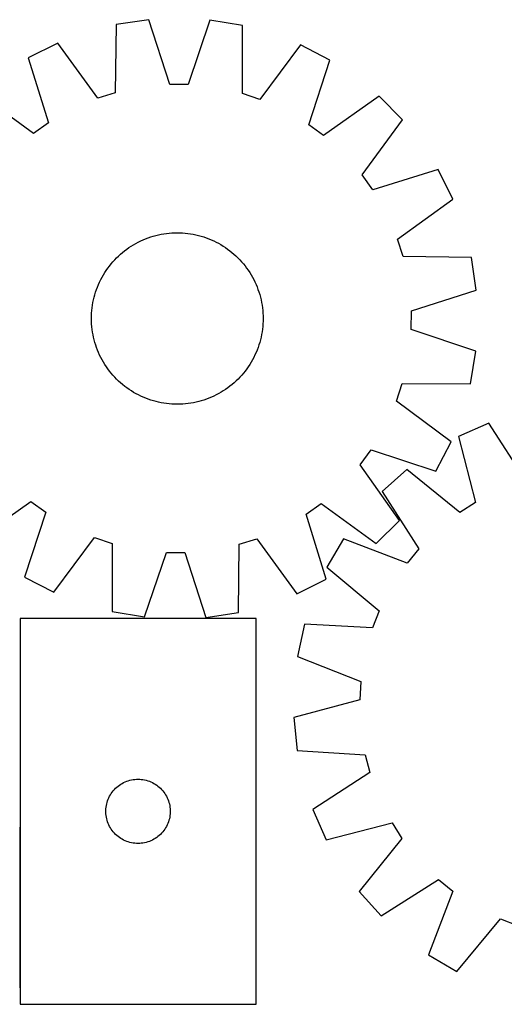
# Model space of a CAD drawing. Header units: millimetres. Extents: x 7 to 1493, y 7 to 466.
# Tile 4 of 5: x 908 to 1134, y 7 to 466. Entities that reach past the tile are written whole.
import ezdxf

# ---------------------------------------------------------------- set-up
doc = ezdxf.new("R2010")
doc.units = ezdxf.units.MM
doc.layers.add('COMMON', color=5, linetype='CONTINUOUS', true_color=0x0000ff)
doc.layers.add('CUT', color=7, linetype='CONTINUOUS', true_color=0x000000)

msp = doc.modelspace()

# ---------------------------------------------------------------- linework, layer by layer
at = {"layer": 'COMMON'}
msp.add_line((907.887475, 89.237855), (907.887475, 14.237855), dxfattribs=at)
at = {"layer": 'CUT'}
for p, q in [((967.991989, 465.771044), (952.77891, 463.470436)), ((977.763177, 435.546904), (967.991989, 465.771044)), ((996.530139, 465.571524), (986.337312, 435.486959)), ((1011.709563, 463.058432), (996.530139, 465.571524)), ((952.77891, 463.470436), (952.381597, 431.708558)), ((1011.662743, 431.294103), (1011.709563, 463.058432)), ((925.575862, 454.841418), (911.818291, 447.95231)), ((944.208587, 429.116016), (925.575862, 454.841418)), ((1038.789302, 454.049903), (1019.798705, 428.587539)), ((1052.449204, 446.969111), (1038.789302, 454.049903)), ((911.818291, 447.95231), (921.255384, 417.622192)), ((1042.588958, 416.773908), (1052.449204, 446.969111)), ((952.381597, 431.708558), (944.208587, 429.116016)), ((986.337312, 435.486959), (977.763177, 435.546904)), ((914.283529, 412.630939), (888.613168, 431.339421)), ((1019.798705, 428.587539), (1011.662743, 431.294103)), ((1075.419777, 430.033392), (1049.490343, 411.685662)), ((1086.223031, 419.078016), (1075.419777, 430.033392)), ((1067.514549, 393.407655), (1086.223031, 419.078016)), ((921.255384, 417.622192), (914.283529, 412.630939)), ((1049.490343, 411.685662), (1042.588958, 416.773908)), ((1102.83592, 395.872893), (1072.505802, 386.4358)), ((1109.725027, 382.115322), (1102.83592, 395.872893)), ((1072.505802, 386.4358), (1067.514549, 393.407655)), ((1083.999625, 363.482597), (1109.725027, 382.115322)), ((964.225006, 362.582162), (965.369815, 363.100253)), ((965.369815, 363.100253), (966.530334, 363.582129)), ((966.530334, 363.582129), (967.705415, 364.027314)), ((967.705415, 364.027314), (968.893901, 364.43537)), ((968.893901, 364.43537), (970.094617, 364.805892)), ((970.094617, 364.805892), (971.306379, 365.138517)), ((971.306379, 365.138517), (972.527991, 365.432915)), ((972.527991, 365.432915), (973.758248, 365.688796)), ((973.758248, 365.688796), (974.995935, 365.905908)), ((974.995935, 365.905908), (976.239831, 366.084035)), ((976.239831, 366.084035), (977.488709, 366.223003)), ((977.488709, 366.223003), (978.741335, 366.322675)), ((978.741335, 366.322675), (979.996474, 366.382951)), ((979.996474, 366.382951), (981.252887, 366.403772)), ((981.252887, 366.403772), (982.509334, 366.385119)), ((982.509334, 366.385119), (983.764575, 366.327009)), ((983.764575, 366.327009), (985.017371, 366.229499)), ((985.017371, 366.229499), (986.266486, 366.092686)), ((986.266486, 366.092686), (987.510688, 365.916705)), ((987.510688, 365.916705), (988.748748, 365.701729)), ((988.748748, 365.701729), (989.979444, 365.447971)), ((989.979444, 365.447971), (991.201563, 365.155682)), ((991.201563, 365.155682), (992.413897, 364.825148)), ((992.413897, 364.825148), (993.615251, 364.456698)), ((993.615251, 364.456698), (994.804439, 364.050694)), ((994.804439, 364.050694), (995.980287, 363.607537)), ((995.980287, 363.607537), (997.141635, 363.127664)), ((997.141635, 363.127664), (998.287337, 362.61155)), ((1086.592168, 355.309587), (1083.999625, 363.482597)), ((956.743856, 357.988825), (957.748076, 358.744171)), ((957.748076, 358.744171), (958.775527, 359.4676)), ((958.775527, 359.4676), (959.825195, 360.1584)), ((959.825195, 360.1584), (960.896044, 360.815889)), ((960.896044, 360.815889), (961.987016, 361.439416)), ((961.987016, 361.439416), (963.097035, 362.028368)), ((963.097035, 362.028368), (964.225006, 362.582162)), ((998.287337, 362.61155), (999.416261, 362.059702)), ((999.416261, 362.059702), (1000.527295, 361.472667)), ((1000.527295, 361.472667), (1001.619342, 360.851023)), ((1001.619342, 360.851023), (1002.691323, 360.195383)), ((1002.691323, 360.195383), (1003.742181, 359.506396)), ((1003.742181, 359.506396), (1004.770879, 358.78474)), ((1004.770879, 358.78474), (1005.776402, 358.031128)), ((951.260143, 352.830366), (952.105039, 353.760505)), ((952.105039, 353.760505), (952.978734, 354.663646)), ((952.978734, 354.663646), (953.880366, 355.538898)), ((953.880366, 355.538898), (954.809046, 356.385397)), ((954.809046, 356.385397), (955.763856, 357.202308)), ((955.763856, 357.202308), (956.743856, 357.988825)), ((1005.776402, 358.031128), (1006.757756, 357.246303)), ((1006.757756, 357.246303), (1007.713975, 356.431041)), ((1007.713975, 356.431041), (1008.644114, 355.586145)), ((1008.644114, 355.586145), (1009.547255, 354.71245)), ((1009.547255, 354.71245), (1010.422507, 353.810818)), ((1010.422507, 353.810818), (1011.269007, 352.882138)), ((1118.354046, 354.912274), (1086.592168, 355.309587)), ((1120.654653, 339.699195), (1118.354046, 354.912274)), ((948.184789, 348.858571), (948.906445, 349.887269)), ((948.906445, 349.887269), (949.660057, 350.892792)), ((949.660057, 350.892792), (950.444881, 351.874147)), ((950.444881, 351.874147), (951.260143, 352.830366)), ((1011.269007, 352.882138), (1012.085918, 351.927328)), ((1012.085918, 351.927328), (1012.872434, 350.947329)), ((1012.872434, 350.947329), (1013.62778, 349.943108)), ((1013.62778, 349.943108), (1014.35121, 348.915657)), ((945.079635, 343.403727), (945.631482, 344.532652)), ((945.631482, 344.532652), (946.218517, 345.643686)), ((946.218517, 345.643686), (946.840162, 346.735732)), ((946.840162, 346.735732), (947.495801, 347.807713)), ((947.495801, 347.807713), (948.184789, 348.858571)), ((1014.35121, 348.915657), (1015.04201, 347.865989)), ((1015.04201, 347.865989), (1015.699498, 346.795141)), ((1015.699498, 346.795141), (1016.323026, 345.704168)), ((1016.323026, 345.704168), (1016.911977, 344.594149)), ((1016.911977, 344.594149), (1017.465772, 343.466178)), ((943.234486, 338.731642), (943.64049, 339.920829)), ((943.64049, 339.920829), (944.083647, 341.096677)), ((944.083647, 341.096677), (944.56352, 342.258025)), ((944.56352, 342.258025), (945.079635, 343.403727)), ((1017.465772, 343.466178), (1017.983863, 342.321369)), ((1017.983863, 342.321369), (1018.465738, 341.160851)), ((1018.465738, 341.160851), (1018.910924, 339.985769)), ((1018.910924, 339.985769), (1019.318979, 338.797284)), ((942.243213, 335.095835), (942.535503, 336.317953)), ((942.535503, 336.317953), (942.866036, 337.530288)), ((942.866036, 337.530288), (943.234486, 338.731642)), ((1019.318979, 338.797284), (1019.689502, 337.596567)), ((1019.689502, 337.596567), (1020.022127, 336.384805)), ((1020.022127, 336.384805), (1020.316525, 335.163193)), ((1090.430513, 329.928007), (1120.654653, 339.699195)), ((941.461685, 330.133762), (941.598498, 331.382877)), ((941.598498, 331.382877), (941.774479, 332.627078)), ((941.774479, 332.627078), (941.989455, 333.865138)), ((941.989455, 333.865138), (942.243213, 335.095835)), ((1020.316525, 335.163193), (1020.572406, 333.932936)), ((1020.572406, 333.932936), (1020.789517, 332.695249)), ((1020.789517, 332.695249), (1020.967645, 331.451353)), ((1020.967645, 331.451353), (1021.106613, 330.202475)), ((941.287412, 326.369277), (941.306065, 327.625724)), ((941.308233, 325.112864), (941.287412, 326.369277)), ((941.306065, 327.625724), (941.364176, 328.880965)), ((941.364176, 328.880965), (941.461685, 330.133762)), ((1021.106613, 330.202475), (1021.206284, 328.949849)), ((1021.206284, 328.949849), (1021.26656, 327.69471)), ((1021.26656, 327.69471), (1021.287382, 326.438297)), ((1021.287382, 326.438297), (1021.268728, 325.18185)), ((1090.370569, 321.353873), (1090.430513, 329.928007)), ((941.368509, 323.857726), (941.308233, 325.112864)), ((941.468181, 322.605099), (941.368509, 323.857726)), ((941.607149, 321.356222), (941.468181, 322.605099)), ((1021.113108, 322.673813), (1020.976295, 321.424698)), ((1021.210618, 323.926609), (1021.113108, 322.673813)), ((1021.268728, 325.18185), (1021.210618, 323.926609)), ((941.785276, 320.112326), (941.607149, 321.356222)), ((942.002388, 318.874639), (941.785276, 320.112326)), ((942.258269, 317.644382), (942.002388, 318.874639)), ((942.552667, 316.42277), (942.258269, 317.644382)), ((1020.331581, 317.71174), (1020.039291, 316.489621)), ((1020.585339, 318.942436), (1020.331581, 317.71174)), ((1020.800314, 320.180496), (1020.585339, 318.942436)), ((1020.976295, 321.424698), (1020.800314, 320.180496)), ((1120.455133, 311.161045), (1090.370569, 321.353873)), ((942.885292, 315.211007), (942.552667, 316.42277)), ((943.255815, 314.010291), (942.885292, 315.211007)), ((943.66387, 312.821806), (943.255815, 314.010291)), ((944.109055, 311.646724), (943.66387, 312.821806)), ((1018.934303, 312.886745), (1018.491146, 311.710897)), ((1019.340308, 314.075933), (1018.934303, 312.886745)), ((1019.708758, 315.277287), (1019.340308, 314.075933)), ((1020.039291, 316.489621), (1019.708758, 315.277287)), ((944.590931, 310.486206), (944.109055, 311.646724)), ((945.109022, 309.341396), (944.590931, 310.486206)), ((945.662816, 308.213425), (945.109022, 309.341396)), ((946.251768, 307.103406), (945.662816, 308.213425)), ((1016.943312, 308.274923), (1016.356276, 307.163889)), ((1017.495159, 309.403848), (1016.943312, 308.274923)), ((1018.011274, 310.549549), (1017.495159, 309.403848)), ((1018.491146, 311.710897), (1018.011274, 310.549549)), ((1117.942041, 295.981621), (1120.455133, 311.161045)), ((946.875296, 306.012434), (946.251768, 307.103406)), ((947.532784, 304.941586), (946.875296, 306.012434)), ((948.223584, 303.891918), (947.532784, 304.941586)), ((948.947014, 302.864467), (948.223584, 303.891918)), ((1014.390005, 303.949003), (1013.668349, 302.920305)), ((1015.078993, 304.999861), (1014.390005, 303.949003)), ((1015.734632, 306.071843), (1015.078993, 304.999861)), ((1016.356276, 307.163889), (1015.734632, 306.071843)), ((949.70236, 301.860246), (948.947014, 302.864467)), ((950.488876, 300.880247), (949.70236, 301.860246)), ((951.305787, 299.925436), (950.488876, 300.880247)), ((952.152286, 298.996757), (951.305787, 299.925436)), ((953.027538, 298.095124), (952.152286, 298.996757)), ((1010.469755, 299.04707), (1009.59606, 298.143929)), ((1011.31465, 299.977209), (1010.469755, 299.04707)), ((1012.129913, 300.933428), (1011.31465, 299.977209)), ((1012.914737, 301.914783), (1012.129913, 300.933428)), ((1013.668349, 302.920305), (1012.914737, 301.914783)), ((953.93068, 297.221429), (953.027538, 298.095124)), ((954.860818, 296.376534), (953.93068, 297.221429)), ((955.817037, 295.561272), (954.860818, 296.376534)), ((956.798392, 294.776447), (955.817037, 295.561272)), ((957.803915, 294.022835), (956.798392, 294.776447)), ((958.832613, 293.301179), (957.803915, 294.022835)), ((1004.826717, 294.063404), (1003.799266, 293.339974)), ((1005.830938, 294.81875), (1004.826717, 294.063404)), ((1006.810937, 295.605267), (1005.830938, 294.81875)), ((1007.765748, 296.422178), (1006.810937, 295.605267)), ((1008.694428, 297.268677), (1007.765748, 296.422178)), ((1009.59606, 298.143929), (1008.694428, 297.268677)), ((1083.471149, 287.892479), (1086.177713, 296.028441)), ((1086.177713, 296.028441), (1117.942041, 295.981621)), ((959.883471, 292.612191), (958.832613, 293.301179)), ((960.955452, 291.956552), (959.883471, 292.612191)), ((962.047498, 291.334908), (960.955452, 291.956552)), ((963.158532, 290.747872), (962.047498, 291.334908)), ((964.287457, 290.196025), (963.158532, 290.747872)), ((965.433159, 289.67991), (964.287457, 290.196025)), ((966.594507, 289.200038), (965.433159, 289.67991)), ((997.204978, 289.707322), (996.04446, 289.225446)), ((998.349788, 290.225412), (997.204978, 289.707322)), ((999.477759, 290.779207), (998.349788, 290.225412)), ((1000.587778, 291.368159), (999.477759, 290.779207)), ((1001.67875, 291.991686), (1000.587778, 291.368159)), ((1002.749598, 292.649174), (1001.67875, 291.991686)), ((1003.799266, 293.339974), (1002.749598, 292.649174)), ((967.770355, 288.756881), (966.594507, 289.200038)), ((968.959543, 288.350877), (967.770355, 288.756881)), ((970.160897, 287.982426), (968.959543, 288.350877)), ((971.373231, 287.651893), (970.160897, 287.982426)), ((972.595349, 287.359603), (971.373231, 287.651893)), ((973.826046, 287.105845), (972.595349, 287.359603)), ((975.064106, 286.89087), (973.826046, 287.105845)), ((976.308307, 286.714889), (975.064106, 286.89087)), ((977.557423, 286.578076), (976.308307, 286.714889)), ((978.810219, 286.480566), (977.557423, 286.578076)), ((980.06546, 286.422456), (978.810219, 286.480566)), ((981.321907, 286.403802), (980.06546, 286.422456)), ((982.57832, 286.424624), (981.321907, 286.403802)), ((983.833459, 286.4849), (982.57832, 286.424624)), ((985.086085, 286.584571), (983.833459, 286.4849)), ((986.334962, 286.723539), (985.086085, 286.584571)), ((987.578858, 286.901667), (986.334962, 286.723539)), ((988.816545, 287.118778), (987.578858, 286.901667)), ((990.046802, 287.37466), (988.816545, 287.118778)), ((991.268414, 287.669058), (990.046802, 287.37466)), ((992.480177, 288.001682), (991.268414, 287.669058)), ((993.680893, 288.372205), (992.480177, 288.001682)), ((994.869378, 288.78026), (993.680893, 288.372205)), ((996.04446, 289.225446), (994.869378, 288.78026)), ((1108.933513, 268.901883), (1083.471149, 287.892479)), ((1126.450942, 277.568858), (1112.360233, 271.389661)), ((1143.748731, 250.927514), (1126.450942, 277.568858)), ((1112.360233, 271.389661), (1120.239719, 240.618108)), ((1101.85272, 255.24198), (1108.933513, 268.901883)), ((1066.569271, 258.200841), (1071.657517, 265.102227)), ((1071.657517, 265.102227), (1101.85272, 255.24198)), ((1084.917001, 232.271407), (1066.569271, 258.200841)), ((1088.338807, 255.980674), (1076.847224, 245.749639)), ((1113.02261, 235.98856), (1088.338807, 255.980674)), ((1076.847224, 245.749639), (1093.849993, 218.919048)), ((887.155016, 222.774183), (913.08445, 241.121913)), ((913.08445, 241.121913), (919.985836, 236.033667)), ((1041.31941, 235.185382), (1048.291265, 240.176636)), ((1048.291265, 240.176636), (1073.961626, 221.468153)), ((1120.239719, 240.618108), (1113.02261, 235.98856)), ((919.985836, 236.033667), (910.12559, 205.838464)), ((1050.756502, 204.855265), (1041.31941, 235.185382)), ((1073.961626, 221.468153), (1084.917001, 232.271407)), ((923.785492, 198.757671), (942.776089, 224.220035)), ((942.776089, 224.220035), (950.912051, 221.513471)), ((950.912051, 221.513471), (950.865231, 189.749143)), ((1009.795883, 189.337139), (1010.193196, 221.099017)), ((1010.193196, 221.099017), (1018.366207, 223.691559)), ((1018.366207, 223.691559), (1036.998932, 197.966157)), ((1058.763128, 223.671792), (1050.995547, 210.390406)), ((1088.416723, 212.285878), (1058.763128, 223.671792)), ((966.044655, 187.236051), (976.237482, 217.320616)), ((976.237482, 217.320616), (984.811616, 217.260671)), ((984.811616, 217.260671), (994.582805, 187.036531)), ((1093.849993, 218.919048), (1088.416723, 212.285878)), ((1050.995547, 210.390406), (1075.45725, 190.127142)), ((910.12559, 205.838464), (923.785492, 198.757671)), ((1036.998932, 197.966157), (1050.756502, 204.855265)), ((950.865231, 189.749143), (966.044655, 187.236051)), ((994.582805, 187.036531), (1009.795883, 189.337139)), ((1075.45725, 190.127142), (1072.339666, 182.139649)), ((907.987476, 186.574277), (907.987476, 6.574277)), ((1017.987476, 186.574277), (907.987476, 186.574277)), ((1017.987476, 6.574277), (1017.987476, 186.574277)), ((1040.61898, 183.804833), (1037.335746, 168.773169)), ((1072.339666, 182.139649), (1040.61898, 183.804833)), ((1037.335746, 168.773169), (1066.8619, 157.060742)), ((1066.8619, 157.060742), (1066.365173, 148.500799)), ((1066.365173, 148.500799), (1035.682438, 140.282251)), ((1035.682438, 140.282251), (1037.204936, 124.971714)), ((1037.204936, 124.971714), (1068.905316, 122.956618)), ((1068.905316, 122.956618), (1071.078068, 114.662131)), ((956.281069, 109.991583), (956.980667, 110.319031)), ((956.980667, 110.319031), (957.696194, 110.610029)), ((957.696194, 110.610029), (958.425753, 110.863808)), ((958.425753, 110.863808), (959.167409, 111.079693)), ((959.167409, 111.079693), (959.919195, 111.257112)), ((959.919195, 111.257112), (960.679117, 111.395595)), ((960.679117, 111.395595), (961.445161, 111.494775)), ((961.445161, 111.494775), (962.215294, 111.554388)), ((962.215294, 111.554388), (962.987476, 111.574277)), ((962.987476, 111.574277), (963.759657, 111.554388)), ((963.759657, 111.554388), (964.529791, 111.494775)), ((964.529791, 111.494775), (965.295834, 111.395595)), ((965.295834, 111.395595), (966.055757, 111.257112)), ((966.055757, 111.257112), (966.807543, 111.079693)), ((966.807543, 111.079693), (967.549198, 110.863808)), ((967.549198, 110.863808), (968.278757, 110.610029)), ((968.278757, 110.610029), (968.994284, 110.319031)), ((968.994284, 110.319031), (969.693883, 109.991583)), ((1071.078068, 114.662131), (1044.436724, 97.364341)), ((950.989887, 105.577491), (951.469269, 106.183175)), ((951.469269, 106.183175), (951.979195, 106.763377)), ((951.979195, 106.763377), (952.518313, 107.31656)), ((952.518313, 107.31656), (953.085194, 107.841256)), ((953.085194, 107.841256), (953.678333, 108.336074)), ((953.678333, 108.336074), (954.296159, 108.799702)), ((954.296159, 108.799702), (954.937033, 109.23091)), ((954.937033, 109.23091), (955.599255, 109.628556)), ((955.599255, 109.628556), (956.281069, 109.991583)), ((969.693883, 109.991583), (970.375697, 109.628556)), ((970.375697, 109.628556), (971.037919, 109.23091)), ((971.037919, 109.23091), (971.678792, 108.799702)), ((971.678792, 108.799702), (972.296618, 108.336074)), ((972.296618, 108.336074), (972.889758, 107.841256)), ((972.889758, 107.841256), (973.456638, 107.31656)), ((973.456638, 107.31656), (973.995756, 106.763377)), ((973.995756, 106.763377), (974.505682, 106.183175)), ((974.505682, 106.183175), (974.985064, 105.577491)), ((948.585228, 100.766561), (948.820137, 101.502413)), ((948.820137, 101.502413), (949.092616, 102.225195)), ((949.092616, 102.225195), (949.401942, 102.932993)), ((949.401942, 102.932993), (949.747294, 103.623928)), ((949.747294, 103.623928), (950.127756, 104.296169)), ((950.127756, 104.296169), (950.54232, 104.947933)), ((950.54232, 104.947933), (950.989887, 105.577491)), ((974.985064, 105.577491), (975.432631, 104.947933)), ((975.432631, 104.947933), (975.847195, 104.296169)), ((975.847195, 104.296169), (976.227658, 103.623928)), ((976.227658, 103.623928), (976.57301, 102.932993)), ((976.57301, 102.932993), (976.882335, 102.225195)), ((976.882335, 102.225195), (977.154814, 101.502413)), ((977.154814, 101.502413), (977.389724, 100.766561)), ((947.992449, 96.960496), (948.032213, 97.731909)), ((947.992449, 96.188058), (947.992449, 96.960496)), ((948.032213, 97.731909), (948.111636, 98.500252)), ((948.111636, 98.500252), (948.230506, 99.263488)), ((948.230506, 99.263488), (948.38851, 100.019593)), ((948.38851, 100.019593), (948.585228, 100.766561)), ((977.389724, 100.766561), (977.586441, 100.019593)), ((977.586441, 100.019593), (977.744445, 99.263488)), ((977.744445, 99.263488), (977.863316, 98.500252)), ((977.863316, 98.500252), (977.942739, 97.731909)), ((977.942739, 97.731909), (977.982503, 96.960496)), ((977.982503, 96.960496), (977.982503, 96.188058)), ((1044.436724, 97.364341), (1050.615922, 83.273633)), ((948.032213, 95.416645), (947.992449, 96.188058)), ((948.111636, 94.648302), (948.032213, 95.416645)), ((948.230506, 93.885066), (948.111636, 94.648302)), ((948.38851, 93.128961), (948.230506, 93.885066)), ((948.585228, 92.381992), (948.38851, 93.128961)), ((948.820137, 91.646141), (948.585228, 92.381992)), ((977.389724, 92.381992), (977.154814, 91.646141)), ((977.586441, 93.128961), (977.389724, 92.381992)), ((977.744445, 93.885066), (977.586441, 93.128961)), ((977.863316, 94.648302), (977.744445, 93.885066)), ((977.942739, 95.416645), (977.863316, 94.648302)), ((977.982503, 96.188058), (977.942739, 95.416645)), ((949.092616, 90.923359), (948.820137, 91.646141)), ((949.401942, 90.215561), (949.092616, 90.923359)), ((949.747294, 89.524626), (949.401942, 90.215561)), ((950.127756, 88.852385), (949.747294, 89.524626)), ((950.54232, 88.200621), (950.127756, 88.852385)), ((950.989887, 87.571063), (950.54232, 88.200621)), ((951.469269, 86.965379), (950.989887, 87.571063)), ((974.985064, 87.571063), (974.505682, 86.965379)), ((975.432631, 88.200621), (974.985064, 87.571063)), ((975.847195, 88.852385), (975.432631, 88.200621)), ((976.227658, 89.524626), (975.847195, 88.852385)), ((976.57301, 90.215561), (976.227658, 89.524626)), ((976.882335, 90.923359), (976.57301, 90.215561)), ((977.154814, 91.646141), (976.882335, 90.923359)), ((1050.615922, 83.273633), (1081.387475, 91.153118)), ((1081.387475, 91.153118), (1086.017022, 83.93601)), ((951.979195, 86.385177), (951.469269, 86.965379)), ((952.518313, 85.831994), (951.979195, 86.385177)), ((953.085194, 85.307298), (952.518313, 85.831994)), ((953.678333, 84.81248), (953.085194, 85.307298)), ((954.296159, 84.348852), (953.678333, 84.81248)), ((954.937033, 83.917644), (954.296159, 84.348852)), ((955.599255, 83.519998), (954.937033, 83.917644)), ((956.281069, 83.156971), (955.599255, 83.519998)), ((956.980667, 82.829523), (956.281069, 83.156971)), ((957.696194, 82.538525), (956.980667, 82.829523)), ((968.994284, 82.829523), (968.278757, 82.538525)), ((969.693883, 83.156971), (968.994284, 82.829523)), ((970.375697, 83.519998), (969.693883, 83.156971)), ((971.037919, 83.917644), (970.375697, 83.519998)), ((971.678792, 84.348852), (971.037919, 83.917644)), ((972.296618, 84.81248), (971.678792, 84.348852)), ((972.889758, 85.307298), (972.296618, 84.81248)), ((973.456638, 85.831994), (972.889758, 85.307298)), ((973.995756, 86.385177), (973.456638, 85.831994)), ((974.505682, 86.965379), (973.995756, 86.385177)), ((1086.017022, 83.93601), (1066.024909, 59.252206)), ((958.425753, 82.284746), (957.696194, 82.538525)), ((959.167409, 82.068861), (958.425753, 82.284746)), ((959.919195, 81.891442), (959.167409, 82.068861)), ((960.679117, 81.752959), (959.919195, 81.891442)), ((961.445161, 81.653779), (960.679117, 81.752959)), ((962.215294, 81.594166), (961.445161, 81.653779)), ((962.987476, 81.574277), (962.215294, 81.594166)), ((963.759657, 81.594166), (962.987476, 81.574277)), ((964.529791, 81.653779), (963.759657, 81.594166)), ((965.295834, 81.752959), (964.529791, 81.653779)), ((966.055757, 81.891442), (965.295834, 81.752959)), ((966.807543, 82.068861), (966.055757, 81.891442)), ((967.549198, 82.284746), (966.807543, 82.068861)), ((968.278757, 82.538525), (967.549198, 82.284746)), ((1076.255944, 47.760623), (1103.086534, 64.763392)), ((1103.086534, 64.763392), (1109.719705, 59.330123)), ((1066.024909, 59.252206), (1076.255944, 47.760623)), ((1109.719705, 59.330123), (1098.33379, 29.676528)), ((1111.615177, 21.908946), (1131.87844, 46.370649)), ((1131.87844, 46.370649), (1139.865933, 43.253065)), ((1098.33379, 29.676528), (1111.615177, 21.908946)), ((907.987476, 6.574277), (1017.987476, 6.574277))]:
    msp.add_line(p, q, dxfattribs=at)

doc.saveas('drawing.dxf')
